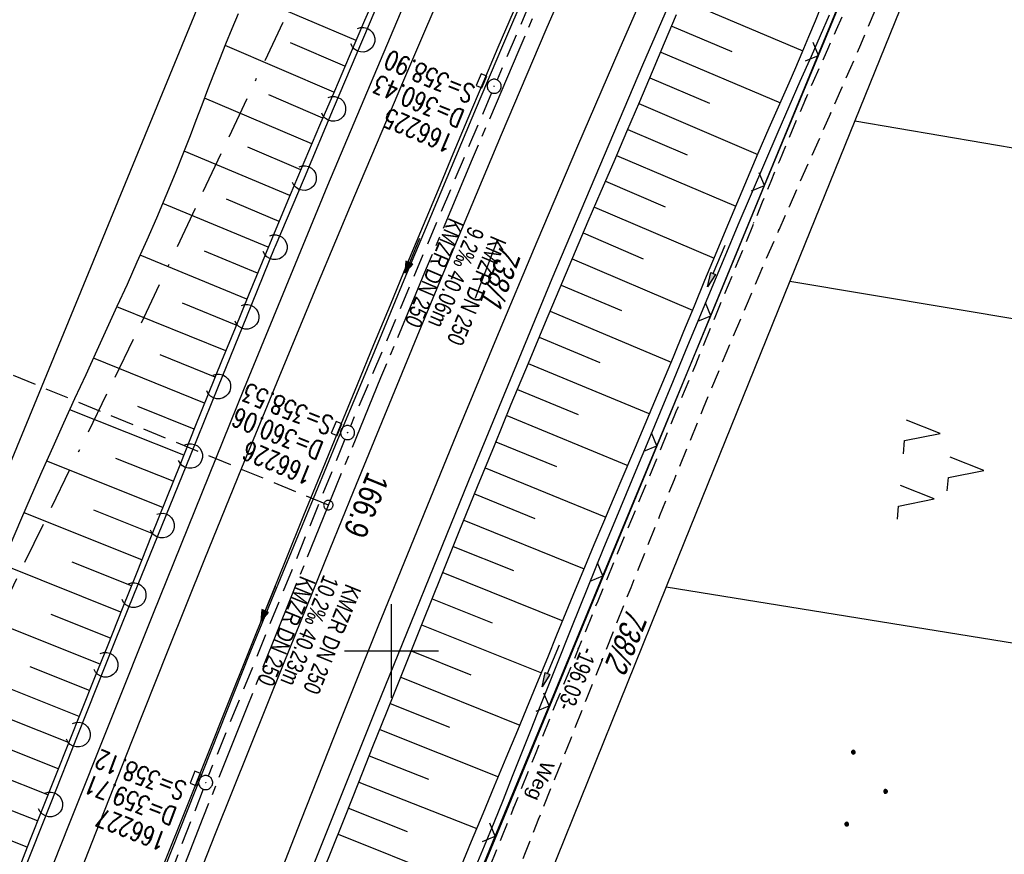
# Model space of a CAD drawing. Extents: x 508892 to 509489, y 458506 to 459473.
# Tile 41 of 63: x 509160 to 509265, y 459078 to 459167. Entities that reach past the tile are written whole.
import ezdxf

# ---------------------------------------------------------------- set-up
doc = ezdxf.new("R2010")
doc.units = 0
doc.header["$LTSCALE"] = 10
doc.header["$MEASUREMENT"] = 0
for name, pattern in [('ACAD_ISO16W100', [73, 15, -6.5, 15, -6.5, 15, -7, 1, -7]), ('ACHSE', [5.5, 4, -0.5, 0.5, -0.5]), ('AUSGEZOGEN', [0]), ('LT00', [0]), ('LT11', [0.3, 0.2, -0.1]), ('LT17', [0.15, 0.1, -0.05]), ('STRICHLINIE2', [0.375, 0.25, -0.125])]:
    doc.linetypes.add(name, pattern=pattern)
doc.layers.get('0').update_dxf_attribs({"linetype": 'LT00'})
for name, color, linetype in [('--EK_FBR', 1, 'LT00'), ('--EK_Halt-Pfeil', 4, 'LT00'), ('--EK_Haltung', 7, 'STRICHLINIE2'), ('--EK_Haltung-Text', 140, 'LT00'), ('--EK_Schacht-Text', 5, 'LT00'), ('--EK_ST-93-1', 30, 'LT17'), ('--EL_DFK_AB_L', 21, 'LT00'), ('--EL_Halt-Pfeil', 4, 'LT00'), ('--EL_Haltung', 182, 'STRICHLINIE2'), ('--EL_Haltung-Text', 182, 'LT00'), ('-AX-093', 35, 'ACHSE'), ('-ST-93-1', 250, 'LT00'), ('ABSTAND', 8, 'LT00'), ('BAB-KABEL', 220, 'ACAD_ISO16W100'), ('DFK_AB_FLNR', 7, 'Continuous'), ('DFK_AB_L', 21, 'LT00'), ('DFK_FLUR_NR', 250, 'LT00'), ('DFK_KATASTER', 250, 'LT00'), ('DFK_NUTZUNG', 250, 'LT00'), ('FELDWEG_TEXT', 250, 'Continuous'), ('PFEIL', 140, 'AUSGEZOGEN'), ('V111_AFBR_BAB', 250, 'LT00'), ('V111_BOESCH', 250, 'LT00'), ('V111_BOSCHUNG', 250, 'LT00'), ('V111_FELDWEG', 250, 'LT11'), ('V111_GRABEN', 250, 'LT00'), ('V111_H_BORD', 8, 'LT00'), ('V111_KA_PRUF', 182, 'LT00'), ('V111_LAERM', 11, 'LT00'), ('V111_LD_MARK', 250, 'LT00'), ('V111_RASTER', 250, 'LT00'), ('V111_SINKK', 182, 'LT00'), ('V111_ZAUN', 40, 'LT00')]:
    doc.layers.add(name, color=color, linetype=linetype)
doc.styles.add('Beschrift', font='ARIAL.TTF')
doc.styles.add('Haltungsbeschriftung', font='ARIAL.TTF', dxfattribs={"width": 0.75})
doc.styles.add('schachtbeschriftung', font='romans.shx', dxfattribs={"width": 0.75, "height": 2})
doc.styles.get("Standard").update_dxf_attribs({"font": 'ARIAL.TTF'})

# ---------------------------------------------------------------- blocks, each defined once
blk = doc.blocks.new('SYMB7221')
at = {"color": 0, "linetype": 'ByBlock'}
for p, q in [((0, 0.435), (-0.11, 0.065)), ((0.11, 0.065), (0, 0.435)), ((0.25, 0.065), (0.11, 0.065)), ((-0.35, -0.065), (-0.46, -0.435)), ((0.35, -0.065), (0.24, -0.435))]:
    blk.add_line(p, q, dxfattribs=at)
for points in [[(-0.1, -0.435), (-0.24, -0.435), (-0.35, -0.065)], [(0.6, -0.435), (0.46, -0.435), (0.35, -0.065)]]:
    blk.add_lwpolyline(points, dxfattribs=at)
blk = doc.blocks.new('Ackerland3')
at = {"layer": 'DFK_NUTZUNG', "color": 0, "linetype": 'ByBlock'}
for p, q in [((-0.15, 2.66), (-0.15, 2.4)), ((-0.1, 2.36), (-0.1, 2.7)), ((-0.05, 2.72), (-0.05, 2.34)), ((0, 2.33), (0, 2.73)), ((0.05, 2.72), (0.05, 2.34)), ((0.1, 2.36), (0.1, 2.7)), ((0.15, 2.66), (0.15, 2.4)), ((0.2, 2.53), (0.2, 2.53)), ((-4, -1.14), (-4, -1.4)), ((-3.95, -1.44), (-3.95, -1.1)), ((-3.9, -1.07), (-3.9, -1.46)), ((-3.85, -1.46), (-3.85, -1.07)), ((-3.8, -1.07), (-3.8, -1.46)), ((-3.75, -1.44), (-3.75, -1.1)), ((-3.7, -1.14), (-3.7, -1.4)), ((-3.65, -1.27), (-3.65, -1.26)), ((3.7, -1.14), (3.7, -1.4)), ((3.75, -1.44), (3.75, -1.1)), ((3.8, -1.07), (3.8, -1.46)), ((3.85, -1.46), (3.85, -1.07)), ((3.9, -1.07), (3.9, -1.46)), ((3.95, -1.44), (3.95, -1.1)), ((4, -1.14), (4, -1.4)), ((4.05, -1.27), (4.05, -1.26))]:
    blk.add_line(p, q, dxfattribs=at)
for points in [[(0.2, 2.53), (0.18, 2.62), (0.12, 2.69), (0.04, 2.73), (-0.04, 2.73), (-0.12, 2.69), (-0.18, 2.62), (-0.2, 2.53), (-0.18, 2.45), (-0.12, 2.38), (-0.04, 2.34), (0.04, 2.34), (0.12, 2.38), (0.18, 2.45), (0.2, 2.53)], [(-3.65, -1.27), (-3.67, -1.18), (-3.73, -1.11), (-3.81, -1.07), (-3.89, -1.07), (-3.97, -1.11), (-4.03, -1.18), (-4.05, -1.27)], [(-4.05, -1.27), (-4.03, -1.35), (-3.97, -1.42), (-3.89, -1.46), (-3.81, -1.46), (-3.73, -1.42), (-3.67, -1.35), (-3.65, -1.27)], [(4.05, -1.27), (4.03, -1.18), (3.97, -1.11), (3.89, -1.07), (3.81, -1.07), (3.73, -1.11), (3.67, -1.18), (3.65, -1.27)], [(3.65, -1.27), (3.67, -1.35), (3.73, -1.42), (3.81, -1.46), (3.89, -1.46), (3.97, -1.42), (4.03, -1.35), (4.05, -1.27)]]:
    blk.add_lwpolyline(points, dxfattribs=at)
blk = doc.blocks.new('Pfreil3')
at = {"layer": 'PFEIL'}
blk.add_hatch(color=256, dxfattribs=at).paths.add_polyline_path([(-1.55, 0.27), (-1.55, -0.27), (0, 0)])
for p, q in [((-1.55, 0), (-4.83, 0)), ((-1.55, -0.27), (-1.55, 0.27)), ((-1.55, 0.27), (0, 0)), ((0, 0), (-1.55, -0.27))]:
    blk.add_line(p, q, dxfattribs=at)
blk = doc.blocks.new('SYMB0011')
at = {"color": 0, "linetype": 'ByBlock'}
for p, q in [((0.5, 0), (-0.5, 0)), ((0, 0.5), (0, -0.5))]:
    blk.add_line(p, q, dxfattribs=at)
blk = doc.blocks.new('SYMB0003')
at = {"color": 0, "linetype": 'ByBlock'}
for p, q in [((-0.015712, 0), (0.010166, 0.012015)), ((0, -0.021257), (-0.015712, 0)), ((0.010166, 0.012015), (0, -0.021257))]:
    blk.add_line(p, q, dxfattribs=at)
for points in [[(-0.031395, 0.499013), (-0.093691, 0.491144), (-0.154509, 0.475528), (-0.21289, 0.452414), (-0.267913, 0.422164), (-0.318712, 0.385257), (-0.364484, 0.342274), (-0.404509, 0.293893), (-0.438154, 0.240877), (-0.464888, 0.184062), (-0.484292, 0.124345), (-0.496058, 0.062667), (-0.5, 0)], [(-0.5, 0), (-0.496058, -0.062667), (-0.484292, -0.124345), (-0.464888, -0.184062), (-0.438154, -0.240877), (-0.404509, -0.293893), (-0.364485, -0.342274), (-0.318712, -0.385257), (-0.267914, -0.422164), (-0.21289, -0.452414), (-0.154509, -0.475529), (-0.093691, -0.491144), (-0.031395, -0.499014), (0.031395, -0.499014)], [(0.5, 0), (0.496057, 0.062667), (0.484292, 0.124345), (0.464888, 0.184062), (0.438153, 0.240877), (0.404509, 0.293893), (0.364484, 0.342274), (0.318712, 0.385257), (0.267913, 0.422164), (0.21289, 0.452414), (0.154509, 0.475528), (0.093691, 0.491144), (0.031395, 0.499013), (-0.031395, 0.499013)], [(0.031395, -0.499014), (0.093691, -0.491144), (0.154509, -0.475529), (0.21289, -0.452414), (0.267914, -0.422164), (0.318712, -0.385257), (0.364485, -0.342274), (0.404509, -0.293893), (0.438154, -0.240877), (0.464889, -0.184062), (0.484292, -0.124345), (0.496058, -0.062667), (0.5, 0)]]:
    blk.add_lwpolyline(points, dxfattribs=at)
blk = doc.blocks.new('SYMB7122')
at = {"color": 0, "linetype": 'ByBlock'}
for points in [[(-0.109975, -0.002365), (-0.106745, 0.026562), (-0.096041, 0.053629), (-0.078613, 0.076941), (-0.055681, 0.094866), (-0.028851, 0.106149), (0, 0.11)], [(0, 0.11), (0.028851, 0.106149), (0.055681, 0.094866), (0.078613, 0.076941), (0.096041, 0.053629), (0.106745, 0.026562), (0.109975, -0.002365)], [(-0.075234, -0.080249), (-0.093647, -0.057708), (-0.105504, -0.031126), (-0.109975, -0.002365)], [(0.109975, -0.002365), (0.105504, -0.031126), (0.093647, -0.057708), (0.075234, -0.080249)]]:
    blk.add_lwpolyline(points, dxfattribs=at)
blk = doc.blocks.new('SYMB0024')
at = {"color": 0, "linetype": 'ByBlock'}
for p, q in [((-0.5, 0.5), (0, 0)), ((0, 0), (0.5, 0.5))]:
    blk.add_line(p, q, dxfattribs=at)
blk = doc.blocks.new('SYMB0652')
at = {"color": 0, "linetype": 'ByBlock'}
blk.add_lwpolyline([(-0.15, -0.075), (0.15, -0.075), (0.15, 0.075), (-0.15, 0.075), (-0.15, -0.075)], dxfattribs=at)
blk = doc.blocks.new('SYMB0070')
at = {"color": 0, "linetype": 'ByBlock'}
for p, q in [((-0.5, 0), (0.2, 0)), ((0.5, 0), (0.2, 0.1)), ((0.2, 0.1), (0.2, 0)), ((0.468, 0), (0.21, 0.086)), ((0.21, 0.086), (0.21, -0.086)), ((0.21, -0.086), (0.468, 0)), ((0.22, -0.072), (0.437, 0)), ((0.23, -0.058), (0.405, 0)), ((0.24, -0.045), (0.374, 0)), ((0.342, 0), (0.25, 0.031)), ((0.25, 0.031), (0.25, -0.031)), ((0.25, -0.031), (0.342, 0)), ((0.26, -0.017), (0.31, 0)), ((0.27, -0.003), (0.279, 0))]:
    blk.add_line(p, q, dxfattribs=at)
for points in [[(0.2, 0), (0.2, -0.1), (0.5, 0)], [(0.437, 0), (0.22, 0.072), (0.22, -0.072)], [(0.405, 0), (0.23, 0.058), (0.23, -0.058)], [(0.374, 0), (0.24, 0.045), (0.24, -0.045)], [(0.31, 0), (0.26, 0.017), (0.26, -0.017)], [(0.279, 0), (0.27, 0.003), (0.27, -0.003)]]:
    blk.add_lwpolyline(points, dxfattribs=at)
blk = doc.blocks.new('SYMB2')
at = {"color": 0, "linetype": 'ByBlock', "flags": 128}
for points in [[(-0.031395, 0.499013), (-0.093691, 0.491144), (-0.154509, 0.475528), (-0.21289, 0.452414), (-0.267913, 0.422164), (-0.318712, 0.385257), (-0.364484, 0.342274), (-0.404509, 0.293893), (-0.438154, 0.240877), (-0.464888, 0.184062), (-0.484292, 0.124345), (-0.496058, 0.062667), (-0.5, 0)], [(-0.5, 0), (-0.496058, -0.062667), (-0.484292, -0.124345), (-0.464888, -0.184062), (-0.438154, -0.240877), (-0.404509, -0.293893), (-0.364485, -0.342274), (-0.318712, -0.385257), (-0.267914, -0.422164), (-0.21289, -0.452414), (-0.154509, -0.475529), (-0.093691, -0.491144), (-0.031395, -0.499014), (0.031395, -0.499014)], [(0.5, 0), (0.496057, 0.062667), (0.484292, 0.124345), (0.464888, 0.184062), (0.438153, 0.240877), (0.404509, 0.293893), (0.364484, 0.342274), (0.318712, 0.385257), (0.267913, 0.422164), (0.21289, 0.452414), (0.154509, 0.475528), (0.093691, 0.491144), (0.031395, 0.499013), (-0.031395, 0.499013)], [(0.031395, -0.499014), (0.093691, -0.491144), (0.154509, -0.475529), (0.21289, -0.452414), (0.267914, -0.422164), (0.318712, -0.385257), (0.364485, -0.342274), (0.404509, -0.293893), (0.438154, -0.240877), (0.464889, -0.184062), (0.484292, -0.124345), (0.496058, -0.062667), (0.5, 0)]]:
    blk.add_lwpolyline(points, dxfattribs=at)

msp = doc.modelspace()

# ---------------------------------------------------------------- linework, layer by layer
at = {"layer": '--EK_FBR'}
for points in [[(509157.07, 459059.96), (509165.7, 459081.63), (509174.63, 459104.05), (509184.26, 459127.85), (509193.23, 459149.64), (509202.71, 459172.1), (509212.37, 459194.25), (509222.41, 459216.81), (509232.54, 459239.37), (509241.93, 459259.72), (509252.46, 459282.01), (509260.02, 459298.25), (509270.5, 459320.59), (509280.49, 459342.75), (509290.2, 459364.26), (509299.42, 459384.34), (509309.45, 459405.59), (509319.52, 459426.17), (509323.37, 459433.58)], [(509189.38, 459071.42), (509198.41, 459093.95), (509208.22, 459118.18), (509217.12, 459139.68), (509226.76, 459162.45), (509235.81, 459183.31)]]:
    msp.add_lwpolyline(points, dxfattribs=at)
at = {"layer": '--EK_FBR', "linetype": 'LT11', "flags": 128}
for points in [[(509289.63, 459266.62), (509289.85, 459266.07), (509290, 459265.49), (509290.07, 459264.91), (509290.07, 459264.31), (509289.99, 459263.73), (509289.83, 459263.15), (509289.08, 459261.01), (509288.29, 459258.89), (509287.48, 459256.77), (509286.64, 459254.66), (509285.77, 459252.56), (509284.88, 459250.47), (509283.98, 459248.39), (509283.06, 459246.32), (509282.12, 459244.25), (509280.97, 459241.74), (509279.8, 459239.25), (509278.63, 459236.75), (509277.45, 459234.26), (509276.27, 459231.77), (509275.08, 459229.28), (509273.9, 459226.79), (509271.39, 459221.46), (509268.9, 459216.11), (509266.44, 459210.75), (509264.01, 459205.38), (509262.85, 459202.79), (509261.69, 459200.2), (509260.54, 459197.61), (509259.38, 459195.02), (509258.23, 459192.43), (509257.56, 459190.93), (509256.89, 459189.42), (509256.23, 459187.92), (509255.58, 459186.4), (509254.95, 459184.88), (509254.42, 459183.55), (509253.9, 459182.21), (509253.38, 459180.86), (509252.87, 459179.52), (509252.37, 459178.17), (509251.85, 459176.82), (509251.33, 459175.48), (509250.57, 459173.61), (509249.8, 459171.75), (509249, 459169.89), (509248.19, 459168.04), (509247.37, 459166.19), (509246.55, 459164.35), (509245.73, 459162.5), (509244.91, 459160.66), (509244.1, 459158.81), (509243.15, 459156.62), (509242.23, 459154.43), (509241.31, 459152.23), (509240.4, 459150.03), (509239.49, 459147.83), (509238.59, 459145.62), (509236.52, 459140.58), (509234.44, 459135.55), (509232.37, 459130.51), (509230.29, 459125.47), (509228.21, 459120.44), (509226.13, 459115.4), (509224.05, 459110.37), (509221.97, 459105.33), (509219.91, 459100.29), (509217.59, 459094.63), (509215.29, 459088.98), (509213, 459083.31), (509211.72, 459080.14), (509210.45, 459076.98), (509209.18, 459073.81), (509207.9, 459070.64), (509206.63, 459067.47), (509205.34, 459064.31), (509204.06, 459061.14), (509202.76, 459057.98), (509201.42, 459054.74), (509200.07, 459051.49), (509198.72, 459048.25), (509197.36, 459045.01), (509196.01, 459041.77), (509194.65, 459038.53), (509193.3, 459035.29), (509191.95, 459032.04), (509190.64, 459028.85), (509189.33, 459025.66), (509188.02, 459022.46), (509186.72, 459019.26), (509185.42, 459016.06), (509184.22, 459012.8), (509182.93, 459009.57), (509181.56, 459006.37), (509180.11, 459003.21), (509179.63, 459002.56), (509179.15, 459001.93), (509178.65, 459001.31), (509178.13, 459000.71), (509177.57, 459000.14), (509176.98, 458999.62), (509176.54, 458999.28), (509176.08, 458998.98), (509175.59, 458998.72), (509175.09, 458998.52)], [(509295.72, 459263.5), (509295.16, 459262.92), (509294.67, 459262.29), (509294.23, 459261.61), (509293.87, 459260.89), (509292.4, 459257.91), (509290.92, 459254.93), (509289.45, 459251.94), (509287.99, 459248.96), (509286.53, 459245.97), (509285.08, 459242.98), (509283.69, 459240.08), (509282.31, 459237.18), (509280.94, 459234.29), (509279.57, 459231.38), (509278.2, 459228.48), (509276.82, 459225.58), (509275.39, 459222.59), (509273.97, 459219.6), (509272.53, 459216.62), (509271.1, 459213.63), (509269.67, 459210.64), (509268.23, 459207.65), (509266.81, 459204.66), (509265.92, 459202.8), (509265.04, 459200.93), (509264.17, 459199.06), (509263.3, 459197.19), (509262.45, 459195.31), (509261.62, 459193.42), (509260.8, 459191.53), (509260.03, 459189.7), (509259.28, 459187.87), (509258.55, 459186.03), (509257.82, 459184.19), (509257.06, 459182.23), (509256.3, 459180.27), (509255.54, 459178.3), (509254.78, 459176.34), (509254.01, 459174.39), (509253.02, 459171.93), (509252.01, 459169.47), (509250.98, 459167.02), (509249.94, 459164.58), (509248.89, 459162.14), (509247.83, 459159.71), (509246.76, 459157.28), (509245.65, 459154.79), (509244.55, 459152.31), (509243.44, 459149.82), (509242.34, 459147.34), (509241.25, 459144.85), (509239.6, 459141.07), (509237.98, 459137.28), (509236.37, 459133.48), (509234.78, 459129.68), (509233.2, 459125.87), (509231.64, 459122.05), (509230.09, 459118.23), (509228.54, 459114.4), (509227.01, 459110.58), (509225.48, 459106.75), (509223.95, 459102.92), (509222.42, 459099.08), (509220.74, 459094.84), (509219.05, 459090.59), (509217.36, 459086.35), (509215.67, 459082.11), (509214.23, 459078.49), (509212.79, 459074.88), (509211.34, 459071.27), (509209.88, 459067.66), (509208.42, 459064.06), (509206.95, 459060.46), (509205.47, 459056.86), (509204.26, 459053.96), (509203.05, 459051.05), (509201.83, 459048.15), (509200.61, 459045.26), (509199.39, 459042.36), (509198.17, 459039.46), (509196.96, 459036.56), (509195.75, 459033.65), (509194.55, 459030.74), (509193.23, 459027.53), (509191.92, 459024.3), (509190.62, 459021.08), (509189.32, 459017.85), (509188.02, 459014.62), (509183.42, 459002.15), (509183.31, 459001.14), (509183.21, 459000.14), (509183.12, 458999.13), (509183.06, 458998.12), (509183.03, 458997.11), (509183.04, 458996.11), (509183.1, 458994.94), (509183.23, 458993.77), (509183.41, 458992.6), (509183.64, 458991.45), (509183.93, 458990.31), (509184.26, 458989.18), (509184.59, 458988.18), (509184.95, 458987.19), (509185.34, 458986.21), (509185.73, 458985.24), (509186.14, 458984.26), (509186.55, 458983.29), (509186.95, 458982.31), (509187.39, 458981.21), (509187.81, 458980.09), (509188.21, 458978.97), (509188.58, 458977.84), (509188.91, 458976.7), (509189.2, 458975.55), (509189.44, 458974.39), (509189.63, 458973.22), (509189.78, 458971.8), (509189.85, 458970.37), (509189.84, 458968.94), (509189.75, 458967.51), (509189.59, 458966.08), (509189.35, 458964.66), (509189.03, 458963.26), (509188.64, 458961.88), (509188.14, 458960.39), (509187.55, 458958.93), (509186.89, 458957.51), (509186.17, 458956.12), (509185.38, 458954.76), (509184.53, 458953.44), (509183.64, 458952.16), (509182.69, 458950.9), (509181.73, 458949.71), (509180.73, 458948.54), (509179.7, 458947.4), (509178.64, 458946.29), (509177.57, 458945.19), (509176.47, 458944.11), (509175.37, 458943.04), (509174.25, 458941.98), (509173.13, 458940.92), (509172, 458939.86), (509170.71, 458938.63), (509169.42, 458937.38), (509168.14, 458936.13), (509166.88, 458934.86), (509165.63, 458933.57), (509164.42, 458932.27), (509163.23, 458930.94), (509162.07, 458929.58), (509160.95, 458928.2), (509159.87, 458926.79), (509158.78, 458925.27), (509157.73, 458923.71), (509156.73, 458922.13), (509155.77, 458920.52), (509154.84, 458918.88), (509153.95, 458917.22), (509153.09, 458915.55), (509152.26, 458913.86), (509151.45, 458912.16), (509150.39, 458909.83), (509149.36, 458907.48), (509148.37, 458905.12), (509147.41, 458902.74), (509146.49, 458900.36), (509145.59, 458897.97), (509144.71, 458895.56), (509143.86, 458893.15), (509143, 458890.67), (509142.16, 458888.17), (509141.34, 458885.68), (509140.53, 458883.18), (509139.72, 458880.67), (509138.92, 458878.17), (509138.13, 458875.66), (509137.34, 458873.15), (509136.54, 458870.64), (509135.76, 458868.18), (509134.97, 458865.72), (509134.18, 458863.26), (509133.4, 458860.8), (509132.61, 458858.34), (509131.84, 458855.88), (509131.07, 458853.42), (509130.32, 458850.95), (509129.58, 458848.48), (509128.83, 458845.91), (509128.09, 458843.35), (509127.37, 458840.78), (509126.66, 458838.21), (509125.95, 458835.63), (509125.24, 458833.06), (509124.54, 458830.48), (509123.83, 458827.91), (509123.12, 458825.34), (509122.4, 458822.77), (509121.66, 458820.2), (509120.92, 458817.64), (509120.17, 458815.09), (509119.41, 458812.54), (509118.65, 458810), (509117.89, 458807.45), (509117.12, 458804.9), (509116.36, 458802.35), (509115.61, 458799.8), (509114.87, 458797.25), (509114.03, 458794.32), (509113.21, 458791.38), (509112.4, 458788.44), (509111.59, 458785.49), (509110.8, 458782.55), (509110.01, 458779.6), (509109.21, 458776.65), (509108.42, 458773.7), (509107.52, 458770.38), (509106.61, 458767.05), (509105.71, 458763.72), (509104.8, 458760.39), (509103.89, 458757.07), (509103, 458753.74), (509102.1, 458750.41), (509101.22, 458747.07), (509100.35, 458743.74), (509099.4, 458740.06), (509098.47, 458736.38), (509097.54, 458732.69), (509096.63, 458729), (509095.73, 458725.31), (509094.83, 458721.62), (509093.11, 458714.46), (509091.4, 458707.3), (509089.7, 458700.14), (509088.03, 458692.97), (509087.31, 458689.87), (509086.6, 458686.77), (509085.9, 458683.66), (509085.21, 458680.56), (509084.52, 458677.45), (509083.86, 458674.34), (509083.21, 458671.22), (509082.57, 458668.1), (509081.96, 458664.97), (509081.36, 458661.84), (509080.78, 458658.7), (509080.2, 458655.56), (509079.64, 458652.42), (509079.09, 458649.27), (509078.54, 458646.13), (509077.31, 458639.07), (509076.48, 458634.27), (509075.45, 458628.34), (509074.42, 458622.4), (509073.4, 458616.47), (509072.38, 458610.54), (509071.35, 458604.61), (509070.32, 458598.68), (509069.29, 458592.75), (509068.9, 458590.49), (509068.51, 458588.23), (509068.12, 458585.98), (509067.74, 458583.72), (509067.38, 458581.46), (509067.02, 458579.2), (509066.69, 458576.93), (509066.37, 458574.67), (509066.11, 458572.7), (509065.86, 458570.74), (509065.63, 458568.77), (509065.4, 458566.8), (509065.18, 458564.84), (509064.95, 458562.87), (509064.71, 458560.79), (509064.46, 458558.71), (509064.2, 458556.64), (509063.91, 458554.42), (509063.6, 458552.2), (509063.28, 458549.98), (509062.96, 458547.76), (509062.63, 458545.55), (509062.31, 458543.33), (509062.3, 458543.31)]]:
    msp.add_lwpolyline(points, dxfattribs=at)
at = {"layer": '--EK_FBR', "color": 2}
for points in [[(509219.62, 459173.54), (509216.45, 459166.18), (509211.69, 459155), (509206.98, 459143.8), (509204.83, 459138.63), (509202.69, 459133.46), (509200.55, 459128.28), (509198.43, 459123.1), (509195.92, 459116.97), (509193.43, 459110.84), (509190.94, 459104.71), (509188.46, 459098.57), (509186.65, 459094.07), (509184.84, 459089.56), (509183.03, 459085.05), (509181.23, 459080.54), (509179.43, 459076.03)], [(509212.94, 459168.08), (509211.32, 459164.3), (509209.72, 459160.51), (509208.12, 459156.72), (509206.53, 459152.93), (509204.95, 459149.14), (509203.36, 459145.35), (509201.6, 459141.11), (509199.84, 459136.86), (509198.08, 459132.62), (509196.33, 459128.37), (509194.59, 459124.12), (509192.61, 459119.28), (509190.64, 459114.44), (509188.68, 459109.59), (509186.72, 459104.74), (509184.77, 459099.89), (509182.52, 459094.29), (509180.29, 459088.7), (509178.05, 459083.1), (509175.83, 459077.5)]]:
    msp.add_lwpolyline(points, dxfattribs=at)
at = {"layer": '--EK_Haltung'}
for p, q in [((509226.53, 459196.63), (509211.24, 459160.86)), ((509210.65, 459159.48), (509195.62, 459123.96)), ((509195.04, 459122.58), (509180.48, 459086.68)), ((509179.93, 459085.29), (509166.07, 459049.36))]:
    msp.add_line(p, q, dxfattribs=at)
at = {"layer": '--EK_ST-93-1', "ltscale": 2.5}
msp.add_line((509193.27, 459115.55), (509156.28, 459130.77), dxfattribs=at)
at = {"layer": '--EL_DFK_AB_L'}
for p, q in [((509181.47, 459008.26), (509255.59, 459188.12)), ((509123.86, 459033.67), (509181.81, 459174.51))]:
    msp.add_line(p, q, dxfattribs=at)
at = {"layer": '--EL_Haltung'}
for p, q in [((509226.53, 459196.63), (509211.24, 459160.86)), ((509210.65, 459159.48), (509195.62, 459123.96)), ((509195.04, 459122.58), (509180.48, 459086.68)), ((509179.93, 459085.29), (509166.07, 459049.36))]:
    msp.add_line(p, q, dxfattribs=at)
at = {"layer": '-AX-093', "ltscale": 0.2}
msp.add_lwpolyline([(509218.56, 459175.61), (509213.56, 459164.01), (509208.6, 459152.39), (509203.7, 459140.75), (509198.84, 459129.09), (509194.03, 459117.41), (509189.27, 459105.7), (509184.57, 459093.98), (509179.91, 459082.24), (509175.31, 459070.47)], dxfattribs=at)
at = {"layer": 'BAB-KABEL', "ltscale": 0.03, "flags": 128}
msp.add_lwpolyline([(509299.72, 459442.54), (509274.63, 459384.82), (509267.63, 459368.49), (509243.68, 459313.82), (509239.64, 459304.02), (509234.98, 459295.76), (509226.29, 459268.82), (509215.48, 459236.79), (509200, 459191.23), (509193.63, 459178.05), (509172.85, 459133.93), (509148.46, 459083.91), (509126.65, 459038.88), (509124.71, 459016.93), (509122.18, 459009.74), (509117.32, 458994.53), (509111.82, 458976.33), (509100.51, 458938.3), (509091.2, 458907.52), (509082.97, 458878.7), (509074.87, 458850.14), (509067.16, 458819.13), (509061.59, 458795.77), (509054.94, 458765.75), (509049.89, 458743.54), (509046.03, 458723.61), (509042.45, 458703.98), (509036.15, 458673.07), (509032.59, 458654.81), (509028.86, 458630.36), (509025.78, 458607.36), (509022.86, 458586.79), (509019.46, 458565.4), (509018.67, 458559.85)], dxfattribs=at)
at = {"layer": 'DFK_AB_L'}
for p, q in [((509181.47, 459008.26), (509255.59, 459188.12)), ((509123.86, 459033.67), (509181.81, 459174.51))]:
    msp.add_line(p, q, dxfattribs=at)
at = {"layer": 'DFK_KATASTER'}
for p, q in [((509256.93, 459175.23), (509249.35, 459156.47)), ((509249.35, 459156.47), (509242.44, 459139.4)), ((509249.35, 459156.47), (509383.16, 459133.84)), ((509242.44, 459139.4), (509229.27, 459106.85)), ((509242.44, 459139.4), (509380.02, 459116.32)), ((509229.27, 459106.85), (509216.53, 459075.33)), ((509229.27, 459106.85), (509374.11, 459083.32))]:
    msp.add_line(p, q, dxfattribs=at)
at = {"layer": 'V111_AFBR_BAB'}
for points in [[(509157.07, 459059.96), (509165.7, 459081.63), (509174.63, 459104.05), (509184.26, 459127.85), (509193.23, 459149.64), (509202.71, 459172.1), (509212.37, 459194.25), (509222.41, 459216.81), (509232.54, 459239.37), (509241.93, 459259.72), (509252.46, 459282.01), (509260.02, 459298.25), (509270.5, 459320.59), (509280.49, 459342.75), (509290.2, 459364.26), (509299.42, 459384.34), (509309.45, 459405.59), (509319.52, 459426.17), (509323.37, 459433.58)], [(509189.38, 459071.42), (509198.41, 459093.95), (509208.22, 459118.18), (509217.12, 459139.68), (509226.76, 459162.45), (509235.81, 459183.31)]]:
    msp.add_lwpolyline(points, dxfattribs=at)
at = {"layer": 'V111_AFBR_BAB', "color": 0}
for points in [[(509219.62, 459173.54), (509216.45, 459166.18), (509211.69, 459155), (509206.98, 459143.8), (509204.83, 459138.63), (509202.69, 459133.46), (509200.55, 459128.28), (509198.43, 459123.1), (509195.92, 459116.97), (509193.43, 459110.84), (509190.94, 459104.71), (509188.46, 459098.57), (509186.65, 459094.07), (509184.84, 459089.56), (509183.03, 459085.05), (509181.23, 459080.54), (509179.43, 459076.03)], [(509212.94, 459168.08), (509211.32, 459164.3), (509209.72, 459160.51), (509208.12, 459156.72), (509206.53, 459152.93), (509204.95, 459149.14), (509203.36, 459145.35), (509201.6, 459141.11), (509199.84, 459136.86), (509198.08, 459132.62), (509196.33, 459128.37), (509194.59, 459124.12), (509192.61, 459119.28), (509190.64, 459114.44), (509188.68, 459109.59), (509186.72, 459104.74), (509184.77, 459099.89), (509182.52, 459094.29), (509180.29, 459088.7), (509178.05, 459083.1), (509175.83, 459077.5)]]:
    msp.add_lwpolyline(points, dxfattribs=at)
at = {"layer": 'V111_BOESCH'}
for points in [[(509198.78, 459170.98), (509197.13, 459167.16), (509195.49, 459163.33), (509193.91, 459159.66), (509192.34, 459155.98), (509190.77, 459152.3), (509189.22, 459148.62), (509187.67, 459144.94), (509186.21, 459141.43), (509184.77, 459137.92), (509183.33, 459134.41), (509181.9, 459130.9), (509180.48, 459127.38), (509179.06, 459123.86), (509177.51, 459119.99), (509175.96, 459116.12), (509174.41, 459112.25), (509172.86, 459108.38), (509171.32, 459104.5), (509169.77, 459100.63), (509168.37, 459097.15), (509166.98, 459093.67), (509165.58, 459090.19), (509164.19, 459086.71), (509162.81, 459083.23), (509161.43, 459079.74), (509160.07, 459076.25)], [(509159.42, 459111.35), (509160.53, 459113.96), (509161.65, 459116.56), (509162.79, 459119.15), (509163.95, 459121.74), (509165.11, 459124.32), (509166.28, 459126.91), (509167.46, 459129.48), (509168.64, 459132.06), (509169.72, 459134.41), (509170.79, 459136.75), (509171.86, 459139.1), (509172.91, 459141.45), (509173.96, 459143.81), (509174.99, 459146.17), (509175.99, 459148.54), (509176.98, 459150.92), (509177.94, 459153.31), (509178.58, 459154.93), (509179.2, 459156.56), (509179.83, 459158.19), (509180.45, 459159.82), (509181.07, 459161.45), (509181.7, 459163.07), (509182.35, 459164.69), (509183.01, 459166.31), (509183.69, 459167.92)], [(509191.99, 459074.71), (509193.51, 459078.48), (509195.01, 459082.26), (509196.52, 459086.04), (509198.02, 459089.82), (509199.53, 459093.6), (509201.44, 459098.39), (509203.36, 459103.18), (509205.29, 459107.96), (509207.22, 459112.74), (509209.17, 459117.52), (509210.96, 459121.91), (509212.76, 459126.29), (509214.58, 459130.66), (509216.4, 459135.04), (509218.24, 459139.4), (509219.6, 459142.6), (509220.96, 459145.79), (509222.33, 459148.98), (509223.7, 459152.17), (509225.07, 459155.36), (509226.44, 459158.55), (509227.8, 459161.74), (509229.09, 459164.78), (509230.37, 459167.81)]]:
    msp.add_lwpolyline(points, dxfattribs=at)
at = {"layer": 'V111_BOSCHUNG'}
for p, q in [((509196.23, 459165.05), (509184.62, 459170.02)), ((509231.02, 459169.33), (509243.82, 459163.94)), ((509229.85, 459166.57), (509236.24, 459163.88)), ((509193.86, 459159.54), (509182.27, 459164.5)), ((509195.04, 459162.3), (509189.23, 459164.79)), ((509228.68, 459163.82), (509241.42, 459158.42)), ((509227.51, 459161.07), (509233.86, 459158.37)), ((509192.68, 459156.78), (509186.93, 459159.24)), ((509191.51, 459154.03), (509180.09, 459158.89)), ((509226.34, 459158.33), (509239.01, 459152.9)), ((509225.16, 459155.57), (509231.49, 459152.86)), ((509189.18, 459148.53), (509177.92, 459153.27)), ((509190.34, 459151.28), (509184.68, 459153.68)), ((509223.97, 459152.81), (509236.66, 459147.38)), ((509222.79, 459150.06), (509229.15, 459147.33)), ((509186.87, 459143.02), (509175.63, 459147.69)), ((509188.02, 459145.78), (509182.41, 459148.13)), ((509221.61, 459147.3), (509234.35, 459141.84)), ((509220.43, 459144.54), (509226.82, 459141.8)), ((509184.59, 459137.5), (509173.23, 459142.17)), ((509185.73, 459140.26), (509180.09, 459142.59)), ((509219.25, 459141.77), (509232.07, 459136.3)), ((509218.07, 459138.99), (509224.5, 459136.27)), ((509183.46, 459134.73), (509177.73, 459137.07)), ((509182.34, 459131.97), (509170.75, 459136.67)), ((509216.89, 459136.21), (509229.8, 459130.79)), ((509215.73, 459133.43), (509222.19, 459130.73)), ((509180.09, 459126.42), (509168.25, 459131.2)), ((509181.21, 459129.19), (509175.36, 459131.56)), ((509214.57, 459130.65), (509227.5, 459125.28)), ((509213.42, 459127.88), (509219.88, 459125.19)), ((509177.86, 459120.87), (509165.74, 459125.71)), ((509178.98, 459123.65), (509172.98, 459126.05)), ((509212.27, 459125.09), (509225.17, 459119.77)), ((509211.12, 459122.3), (509217.56, 459119.66)), ((509175.63, 459115.3), (509163.27, 459120.23)), ((509176.75, 459118.09), (509170.62, 459120.53)), ((509209.98, 459119.52), (509222.83, 459114.27)), ((509208.85, 459116.74), (509215.26, 459114.12)), ((509174.52, 459112.52), (509168.29, 459115)), ((509173.41, 459109.73), (509160.86, 459114.74)), ((509207.71, 459113.95), (509220.52, 459108.75)), ((509206.58, 459111.15), (509212.98, 459108.57)), ((509171.18, 459104.16), (509158.53, 459109.21)), ((509172.29, 459106.95), (509165.99, 459109.46)), ((509205.45, 459108.36), (509218.24, 459103.22)), ((509204.33, 459105.58), (509210.71, 459103.01)), ((509168.95, 459098.59), (509156.3, 459103.64)), ((509170.06, 459101.38), (509163.73, 459103.9)), ((509203.21, 459102.8), (509215.96, 459097.67)), ((509202.09, 459100.01), (509208.45, 459097.45)), ((509167.83, 459095.81), (509161.52, 459098.32)), ((509166.71, 459093.02), (509154.15, 459098.04)), ((509200.98, 459097.23), (509213.67, 459092.12)), ((509199.86, 459094.43), (509206.19, 459091.9)), ((509164.49, 459087.45), (509152.05, 459092.41)), ((509165.6, 459090.24), (509159.35, 459092.73)), ((509198.74, 459091.63), (509211.38, 459086.61)), ((509197.63, 459088.83), (509203.93, 459086.34)), ((509162.28, 459081.9), (509149.96, 459086.76)), ((509163.38, 459084.68), (509157.19, 459087.13)), ((509196.52, 459086.04), (509209.08, 459081.08)), ((509195.41, 459083.27), (509201.67, 459080.78)), ((509161.19, 459079.12), (509155.05, 459081.52)), ((509194.31, 459080.49), (509206.78, 459075.51))]:
    msp.add_line(p, q, dxfattribs=at)
at = {"layer": 'V111_FELDWEG', "flags": 128}
for points in [[(509289.63, 459266.62), (509289.85, 459266.07), (509290, 459265.49), (509290.07, 459264.91), (509290.07, 459264.31), (509289.99, 459263.73), (509289.83, 459263.15), (509289.08, 459261.01), (509288.29, 459258.89), (509287.48, 459256.77), (509286.64, 459254.66), (509285.77, 459252.56), (509284.88, 459250.47), (509283.98, 459248.39), (509283.06, 459246.32), (509282.12, 459244.25), (509280.97, 459241.74), (509279.8, 459239.25), (509278.63, 459236.75), (509277.45, 459234.26), (509276.27, 459231.77), (509275.08, 459229.28), (509273.9, 459226.79), (509271.39, 459221.46), (509268.9, 459216.11), (509266.44, 459210.75), (509264.01, 459205.38), (509262.85, 459202.79), (509261.69, 459200.2), (509260.54, 459197.61), (509259.38, 459195.02), (509258.23, 459192.43), (509257.56, 459190.93), (509256.89, 459189.42), (509256.23, 459187.92), (509255.58, 459186.4), (509254.95, 459184.88), (509254.42, 459183.55), (509253.9, 459182.21), (509253.38, 459180.86), (509252.87, 459179.52), (509252.37, 459178.17), (509251.85, 459176.82), (509251.33, 459175.48), (509250.57, 459173.61), (509249.8, 459171.75), (509249, 459169.89), (509248.19, 459168.04), (509247.37, 459166.19), (509246.55, 459164.35), (509245.73, 459162.5), (509244.91, 459160.66), (509244.1, 459158.81), (509243.15, 459156.62), (509242.23, 459154.43), (509241.31, 459152.23), (509240.4, 459150.03), (509239.49, 459147.83), (509238.59, 459145.62), (509236.52, 459140.58), (509234.44, 459135.55), (509232.37, 459130.51), (509230.29, 459125.47), (509228.21, 459120.44), (509226.13, 459115.4), (509224.05, 459110.37), (509221.97, 459105.33), (509219.91, 459100.29), (509217.59, 459094.63), (509215.29, 459088.98), (509213, 459083.31), (509211.72, 459080.14), (509210.45, 459076.98), (509209.18, 459073.81), (509207.9, 459070.64), (509206.63, 459067.47), (509205.34, 459064.31), (509204.06, 459061.14), (509202.76, 459057.98), (509201.42, 459054.74), (509200.07, 459051.49), (509198.72, 459048.25), (509197.36, 459045.01), (509196.01, 459041.77), (509194.65, 459038.53), (509193.3, 459035.29), (509191.95, 459032.04), (509190.64, 459028.85), (509189.33, 459025.66), (509188.02, 459022.46), (509186.72, 459019.26), (509185.42, 459016.06), (509184.22, 459012.8), (509182.93, 459009.57), (509181.56, 459006.37), (509180.11, 459003.21), (509179.63, 459002.56), (509179.15, 459001.93), (509178.65, 459001.31), (509178.13, 459000.71), (509177.57, 459000.14), (509176.98, 458999.62), (509176.54, 458999.28), (509176.08, 458998.98), (509175.59, 458998.72), (509175.09, 458998.52)], [(509295.72, 459263.5), (509295.16, 459262.92), (509294.67, 459262.29), (509294.23, 459261.61), (509293.87, 459260.89), (509292.4, 459257.91), (509290.92, 459254.93), (509289.45, 459251.94), (509287.99, 459248.96), (509286.53, 459245.97), (509285.08, 459242.98), (509283.69, 459240.08), (509282.31, 459237.18), (509280.94, 459234.29), (509279.57, 459231.38), (509278.2, 459228.48), (509276.82, 459225.58), (509275.39, 459222.59), (509273.97, 459219.6), (509272.53, 459216.62), (509271.1, 459213.63), (509269.67, 459210.64), (509268.23, 459207.65), (509266.81, 459204.66), (509265.92, 459202.8), (509265.04, 459200.93), (509264.17, 459199.06), (509263.3, 459197.19), (509262.45, 459195.31), (509261.62, 459193.42), (509260.8, 459191.53), (509260.03, 459189.7), (509259.28, 459187.87), (509258.55, 459186.03), (509257.82, 459184.19), (509257.06, 459182.23), (509256.3, 459180.27), (509255.54, 459178.3), (509254.78, 459176.34), (509254.01, 459174.39), (509253.02, 459171.93), (509252.01, 459169.47), (509250.98, 459167.02), (509249.94, 459164.58), (509248.89, 459162.14), (509247.83, 459159.71), (509246.76, 459157.28), (509245.65, 459154.79), (509244.55, 459152.31), (509243.44, 459149.82), (509242.34, 459147.34), (509241.25, 459144.85), (509239.6, 459141.07), (509237.98, 459137.28), (509236.37, 459133.48), (509234.78, 459129.68), (509233.2, 459125.87), (509231.64, 459122.05), (509230.09, 459118.23), (509228.54, 459114.4), (509227.01, 459110.58), (509225.48, 459106.75), (509223.95, 459102.92), (509222.42, 459099.08), (509220.74, 459094.84), (509219.05, 459090.59), (509217.36, 459086.35), (509215.67, 459082.11), (509214.23, 459078.49), (509212.79, 459074.88), (509211.34, 459071.27), (509209.88, 459067.66), (509208.42, 459064.06), (509206.95, 459060.46), (509205.47, 459056.86), (509204.26, 459053.96), (509203.05, 459051.05), (509201.83, 459048.15), (509200.61, 459045.26), (509199.39, 459042.36), (509198.17, 459039.46), (509196.96, 459036.56), (509195.75, 459033.65), (509194.55, 459030.74), (509193.23, 459027.53), (509191.92, 459024.3), (509190.62, 459021.08), (509189.32, 459017.85), (509188.02, 459014.62), (509183.42, 459002.15), (509183.31, 459001.14), (509183.21, 459000.14), (509183.12, 458999.13), (509183.06, 458998.12), (509183.03, 458997.11), (509183.04, 458996.11), (509183.1, 458994.94), (509183.23, 458993.77), (509183.41, 458992.6), (509183.64, 458991.45), (509183.93, 458990.31), (509184.26, 458989.18), (509184.59, 458988.18), (509184.95, 458987.19), (509185.34, 458986.21), (509185.73, 458985.24), (509186.14, 458984.26), (509186.55, 458983.29), (509186.95, 458982.31), (509187.39, 458981.21), (509187.81, 458980.09), (509188.21, 458978.97), (509188.58, 458977.84), (509188.91, 458976.7), (509189.2, 458975.55), (509189.44, 458974.39), (509189.63, 458973.22), (509189.78, 458971.8), (509189.85, 458970.37), (509189.84, 458968.94), (509189.75, 458967.51), (509189.59, 458966.08), (509189.35, 458964.66), (509189.03, 458963.26), (509188.64, 458961.88), (509188.14, 458960.39), (509187.55, 458958.93), (509186.89, 458957.51), (509186.17, 458956.12), (509185.38, 458954.76), (509184.53, 458953.44), (509183.64, 458952.16), (509182.69, 458950.9), (509181.73, 458949.71), (509180.73, 458948.54), (509179.7, 458947.4), (509178.64, 458946.29), (509177.57, 458945.19), (509176.47, 458944.11), (509175.37, 458943.04), (509174.25, 458941.98), (509173.13, 458940.92), (509172, 458939.86), (509170.71, 458938.63), (509169.42, 458937.38), (509168.14, 458936.13), (509166.88, 458934.86), (509165.63, 458933.57), (509164.42, 458932.27), (509163.23, 458930.94), (509162.07, 458929.58), (509160.95, 458928.2), (509159.87, 458926.79), (509158.78, 458925.27), (509157.73, 458923.71), (509156.73, 458922.13), (509155.77, 458920.52), (509154.84, 458918.88), (509153.95, 458917.22), (509153.09, 458915.55), (509152.26, 458913.86), (509151.45, 458912.16), (509150.39, 458909.83), (509149.36, 458907.48), (509148.37, 458905.12), (509147.41, 458902.74), (509146.49, 458900.36), (509145.59, 458897.97), (509144.71, 458895.56), (509143.86, 458893.15), (509143, 458890.67), (509142.16, 458888.17), (509141.34, 458885.68), (509140.53, 458883.18), (509139.72, 458880.67), (509138.92, 458878.17), (509138.13, 458875.66), (509137.34, 458873.15), (509136.54, 458870.64), (509135.76, 458868.18), (509134.97, 458865.72), (509134.18, 458863.26), (509133.4, 458860.8), (509132.61, 458858.34), (509131.84, 458855.88), (509131.07, 458853.42), (509130.32, 458850.95), (509129.58, 458848.48), (509128.83, 458845.91), (509128.09, 458843.35), (509127.37, 458840.78), (509126.66, 458838.21), (509125.95, 458835.63), (509125.24, 458833.06), (509124.54, 458830.48), (509123.83, 458827.91), (509123.12, 458825.34), (509122.4, 458822.77), (509121.66, 458820.2), (509120.92, 458817.64), (509120.17, 458815.09), (509119.41, 458812.54), (509118.65, 458810), (509117.89, 458807.45), (509117.12, 458804.9), (509116.36, 458802.35), (509115.61, 458799.8), (509114.87, 458797.25), (509114.03, 458794.32), (509113.21, 458791.38), (509112.4, 458788.44), (509111.59, 458785.49), (509110.8, 458782.55), (509110.01, 458779.6), (509109.21, 458776.65), (509108.42, 458773.7), (509107.52, 458770.38), (509106.61, 458767.05), (509105.71, 458763.72), (509104.8, 458760.39), (509103.89, 458757.07), (509103, 458753.74), (509102.1, 458750.41), (509101.22, 458747.07), (509100.35, 458743.74), (509099.4, 458740.06), (509098.47, 458736.38), (509097.54, 458732.69), (509096.63, 458729), (509095.73, 458725.31), (509094.83, 458721.62), (509093.11, 458714.46), (509091.4, 458707.3), (509089.7, 458700.14), (509088.03, 458692.97), (509087.31, 458689.87), (509086.6, 458686.77), (509085.9, 458683.66), (509085.21, 458680.56), (509084.52, 458677.45), (509083.86, 458674.34), (509083.21, 458671.22), (509082.57, 458668.1), (509081.96, 458664.97), (509081.36, 458661.84), (509080.78, 458658.7), (509080.2, 458655.56), (509079.64, 458652.42), (509079.09, 458649.27), (509078.54, 458646.13), (509077.5, 458640.2), (509076.48, 458634.27), (509075.45, 458628.34), (509074.42, 458622.4), (509073.4, 458616.47), (509072.38, 458610.54), (509071.35, 458604.61), (509070.32, 458598.68), (509069.29, 458592.75), (509068.9, 458590.49), (509068.51, 458588.23), (509068.12, 458585.98), (509067.74, 458583.72), (509067.38, 458581.46), (509067.02, 458579.2), (509066.69, 458576.93), (509066.37, 458574.67), (509066.11, 458572.7), (509065.86, 458570.74), (509065.63, 458568.77), (509065.4, 458566.8), (509065.18, 458564.84), (509064.95, 458562.87), (509064.71, 458560.79), (509064.46, 458558.71), (509064.2, 458556.64), (509063.91, 458554.42), (509063.6, 458552.2), (509063.28, 458549.98), (509062.96, 458547.76), (509062.63, 458545.55), (509062.31, 458543.33), (509062.3, 458543.31)]]:
    msp.add_lwpolyline(points, dxfattribs=at)
at = {"layer": 'V111_GRABEN'}
for points in [[(509207.13, 459076.36), (509208.53, 459079.75), (509209.75, 459082.7), (509210.98, 459085.65), (509212.21, 459088.61), (509213.44, 459091.56), (509214.66, 459094.52), (509215.65, 459096.92), (509216.64, 459099.32), (509217.62, 459101.73), (509218.61, 459104.13), (509219.6, 459106.54), (509220.6, 459108.94), (509221.6, 459111.34), (509222.62, 459113.77), (509223.65, 459116.2), (509224.69, 459118.63), (509225.72, 459121.06), (509226.75, 459123.49), (509227.78, 459125.93), (509228.91, 459128.64), (509230.03, 459131.35), (509231.15, 459134.07), (509232.27, 459136.78), (509233.39, 459139.5), (509234.51, 459142.22), (509235.64, 459144.93), (509236.77, 459147.64), (509237.91, 459150.34), (509239.07, 459153.04), (509240.23, 459155.73), (509240.94, 459157.34), (509241.65, 459158.94), (509242.36, 459160.55), (509243.06, 459162.16), (509243.75, 459163.78), (509244.46, 459165.46), (509245.15, 459167.15), (509245.83, 459168.85)], [(509209.03, 459077.12), (509209.91, 459079.25), (509210.92, 459081.72), (509211.91, 459084.19), (509212.9, 459086.67), (509213.88, 459089.15), (509214.86, 459091.63), (509215.84, 459094.11), (509217.52, 459098.34), (509219.21, 459102.56), (509220.91, 459106.77), (509222.63, 459110.98), (509223.83, 459113.89), (509225.03, 459116.79), (509226.23, 459119.69), (509227.44, 459122.59), (509228.64, 459125.49), (509230.02, 459128.81), (509231.4, 459132.13), (509232.78, 459135.44), (509234.16, 459138.76), (509235.54, 459142.08), (509236.94, 459145.39), (509238.34, 459148.7), (509239.75, 459152.01), (509241.17, 459155.31), (509242.35, 459158.01), (509243.53, 459160.7), (509244.72, 459163.39), (509245.69, 459165.59), (509246.67, 459167.78)]]:
    msp.add_lwpolyline(points, dxfattribs=at)
at = {"layer": 'V111_H_BORD'}
msp.add_lwpolyline([(509214.4, 459170.56), (509211.7, 459164.22), (509209.02, 459157.87), (509206.34, 459151.52), (509203.68, 459145.17), (509201.32, 459139.5), (509198.96, 459133.84), (509196.61, 459128.17), (509194.26, 459122.49), (509191.91, 459116.82), (509189.57, 459111.15), (509187.23, 459105.47), (509184.89, 459099.8), (509167.48, 459055.83)], dxfattribs=at)
at = {"layer": 'V111_LAERM'}
for p, q in [((509200.03, 459172.5), (509196.91, 459165.13)), ((509196.91, 459165.13), (509193.8, 459157.76)), ((509193.8, 459157.76), (509190.68, 459150.39)), ((509190.68, 459150.39), (509187.57, 459143.02)), ((509184.56, 459135.61), (509181.55, 459128.19)), ((509181.55, 459128.19), (509178.55, 459120.78)), ((509178.55, 459120.78), (509175.54, 459113.37)), ((509175.54, 459113.37), (509172.53, 459105.95)), ((509169.54, 459098.53), (509166.59, 459091.1)), ((509166.59, 459091.1), (509163.64, 459083.66)), ((509163.64, 459083.66), (509160.68, 459076.23))]:
    msp.add_line(p, q, dxfattribs=at)
for points in [[(509187.57, 459143.02), (509187.5, 459142.87), (509184.56, 459135.61)], [(509172.53, 459105.95), (509170.57, 459101.11), (509169.54, 459098.53)]]:
    msp.add_lwpolyline(points, dxfattribs=at)
at = {"layer": 'V111_LD_MARK'}
for points in [[(509186.34, 459071.64), (509190.38, 459081.98), (509194.46, 459092.3), (509198.59, 459102.6), (509202.75, 459112.89), (509206.96, 459123.15), (509211.22, 459133.4), (509215.52, 459143.63), (509219.86, 459153.83), (509224.25, 459164.02), (509228.69, 459174.19)], [(509206.52, 459173.08), (509201.26, 459160.8), (509196.06, 459148.5), (509192.02, 459138.84), (509188.01, 459129.16), (509184.03, 459119.48), (509180.08, 459109.78), (509176.17, 459100.06), (509172.29, 459090.33), (509168.45, 459080.59), (509164.64, 459070.84)]]:
    msp.add_lwpolyline(points, dxfattribs=at)
at = {"layer": 'V111_RASTER'}
for p, q in [((509200, 459095), (509200, 459105)), ((509205, 459100), (509195, 459100))]:
    msp.add_line(p, q, dxfattribs=at)
at = {"layer": 'V111_ZAUN'}
for p, q in [((509239.73, 459149.59), (509245.47, 459163.45)), ((509234, 459135.73), (509239.73, 459149.59)), ((509228.26, 459121.87), (509234, 459135.73)), ((509222.52, 459108.01), (509228.26, 459121.87)), ((509216.79, 459094.15), (509222.52, 459108.01)), ((509211.05, 459080.29), (509216.79, 459094.15)), ((509205.31, 459066.43), (509211.05, 459080.29))]:
    msp.add_line(p, q, dxfattribs=at)
msp.add_lwpolyline([(509245.47, 459163.45), (509250.46, 459175.51), (509251.14, 459177.33)], dxfattribs=at)

# ---------------------------------------------------------------- block references
at = {"layer": '--EK_Halt-Pfeil', "yscale": 4, "zscale": 4}
for p, xscale, rotation in [((509202.21, 459142.11), 3.999999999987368, 247.0556900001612), ((509186.84, 459105.01), 3.999999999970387, 247.9227500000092)]:
    msp.add_blockref('SYMB0070', p, dxfattribs=dict(at, xscale=xscale, rotation=rotation))
at = {"layer": '--EL_Halt-Pfeil', "yscale": 4, "zscale": 4}
for p, xscale, rotation in [((509202.21, 459142.11), 3.999999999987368, 247.0556900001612), ((509186.84, 459105.01), 3.999999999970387, 247.9227500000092)]:
    msp.add_blockref('SYMB0070', p, dxfattribs=dict(at, xscale=xscale, rotation=rotation))
at = {"layer": '-ST-93-1', "rotation": 274.1956499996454}
msp.add_blockref('SYMB2', (509193.27, 459115.55), dxfattribs=at)
at = {"layer": 'DFK_NUTZUNG', "xscale": 10.00000000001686, "yscale": 10, "zscale": 10, "rotation": 264.7377100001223}
msp.add_blockref('SYMB7221', (509258.77, 459119.63), dxfattribs=at)
at = {"layer": 'DFK_NUTZUNG', "rotation": 264.7376999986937}
msp.add_blockref('Ackerland3', (509250.1, 459085.28), dxfattribs=at)
at = {"layer": 'PFEIL'}
for p, rotation in [((509233.67, 459138.8), 247.0822560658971), ((509216.03, 459096.19), 247.4298326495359)]:
    msp.add_blockref('Pfreil3', p, dxfattribs=dict(at, rotation=rotation))
at = {"layer": 'V111_FELDWEG', "xscale": 0.09999999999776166, "yscale": 0.09999999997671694, "zscale": 0.1, "rotation": 249.2379000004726}
for p in [(509244.1, 459158.81), (509246.76, 459157.28), (509238.59, 459145.62), (509241.25, 459144.85), (509219.91, 459100.29), (509222.42, 459099.08), (509213, 459083.31), (509215.67, 459082.11)]:
    msp.add_blockref('SYMB0011', p, dxfattribs=at)
at = {"layer": 'V111_KA_PRUF', "xscale": 1.499999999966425, "yscale": 1.5, "zscale": 1.5, "rotation": 249.2379000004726}
for p in [(509210.94, 459160.17), (509195.32, 459123.27), (509180.2, 459085.99)]:
    msp.add_blockref('SYMB0003', p, dxfattribs=at)
at = {"layer": 'V111_LAERM', "yscale": 12, "zscale": 12}
for p, xscale, rotation in [((509196.91, 459165.13), 12.00000000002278, 247.0901400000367), ((509193.8, 459157.76), 12.00000000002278, 247.0901400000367), ((509190.68, 459150.39), 12.00000000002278, 247.0901400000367), ((509187.57, 459143.02), 12.00000000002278, 247.0901400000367), ((509184.56, 459135.61), 11.99999999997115, 247.9194300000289), ((509181.55, 459128.19), 11.99999999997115, 247.9194300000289), ((509178.55, 459120.78), 11.99999999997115, 247.9194300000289), ((509175.54, 459113.37), 11.99999999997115, 247.9194300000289), ((509172.53, 459105.95), 11.99999999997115, 247.9194300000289), ((509169.54, 459098.53), 12.0000000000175, 248.3321299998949), ((509166.59, 459091.1), 12.0000000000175, 248.3321299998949), ((509163.64, 459083.66), 12.0000000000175, 248.3321299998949)]:
    msp.add_blockref('SYMB7122', p, dxfattribs=dict(at, xscale=xscale, rotation=rotation))
at = {"layer": 'V111_SINKK', "yscale": 4.5, "zscale": 4.5}
for p, xscale, rotation in [((509209.58, 459160.74), 4.499999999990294, 247.1415861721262), ((509194.15, 459123.72), 4.499999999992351, 247.7799742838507), ((509179.1, 459086.44), 4.499999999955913, 248.2577392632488)]:
    msp.add_blockref('SYMB0652', p, dxfattribs=dict(at, xscale=xscale, rotation=rotation))
at = {"layer": 'V111_ZAUN', "xscale": 2.099999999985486, "yscale": 2.099999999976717, "zscale": 2.1, "rotation": 67.51713999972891}
for p in [(509245.47, 459163.45), (509239.73, 459149.59), (509234, 459135.73), (509228.26, 459121.87), (509222.52, 459108.01), (509216.79, 459094.15), (509211.05, 459080.29)]:
    msp.add_blockref('SYMB0024', p, dxfattribs=at)

# ---------------------------------------------------------------- texts
at = {"layer": '--EK_Haltung-Text', "style": 'Haltungsbeschriftung', "width": 0.75}
for s, rotation, p in [('9.2‰ 40.06m', -112.9443, (509208.27, 459145.36)), ('KMZR DN 250', -112.9443, (509210.63, 459144.36)), ('10.2‰ 40.23m', -112.0772, (509192.78, 459108.22)), ('KMZR DN 250', -112.0772, (509195.15, 459107.26))]:
    msp.add_text(s, height=1.8, rotation=rotation, dxfattribs=at).set_placement(p)
at = {"layer": '--EK_Schacht-Text', "style": 'schachtbeschriftung', "width": 0.75}
for s, rotation, p in [('S=358.90', -202.9443, (509209.04, 459160.16)), ('D=360.43', -202.9443, (509207.92, 459157.51)), ('166225', -202.9443, (509206.79, 459154.86)), ('S=358.53', -202.0773, (509193.98, 459124.85)), ('D=360.06', -202.0773, (509192.9, 459122.18)), ('166226', -202.0773, (509191.82, 459119.51)), ('S=358.12', -201.0981, (509178.3, 459085.92)), ('D=359.71', -201.0981, (509177.26, 459083.23)), ('166227', -201.0981, (509176.23, 459080.55))]:
    msp.add_text(s, height=2, rotation=rotation, dxfattribs=at).set_placement(p)
at = {"layer": '--EL_Haltung-Text', "style": 'Haltungsbeschriftung', "width": 0.75}
for rotation, p in [(-112.9443, (509206.15, 459146.26)), (-112.0772, (509190.3, 459108.12))]:
    msp.add_text('KMZR DN 250', height=1.8, rotation=rotation, dxfattribs=at).set_placement(p)
at = {"layer": '-ST-93-1', "style": 'Beschrift', "width": 0.8}
msp.add_text('  166.9', height=2.5, rotation=-112.2099, dxfattribs=at).set_placement((509198.06, 459120.67))
at = {"layer": 'ABSTAND', "width": 0.75}
msp.add_text(' -196.03-', height=1.8, rotation=-112.4, dxfattribs=at).set_placement((509220.49, 459101.07))
at = {"layer": 'DFK_AB_FLNR', "oblique": 13.754, "width": 0.75}
msp.add_text('%%U738/1', height=2.5, rotation=249.2379, dxfattribs=at).set_placement((509211.66, 459143.43))
at = {"layer": 'DFK_FLUR_NR', "oblique": 13.754, "width": 0.75}
msp.add_text('738/2', height=2.5, rotation=248.0458, dxfattribs=at).set_placement((509225.16, 459104.73))
at = {"layer": 'FELDWEG_TEXT', "insert": (509215.59, 459088.59), "char_height": 1.5, "attachment_point": 7, "rotation": 248.1066, "style": 'Beschrift'}
msp.add_mtext('Weg', dxfattribs=at)

doc.saveas('drawing.dxf')
